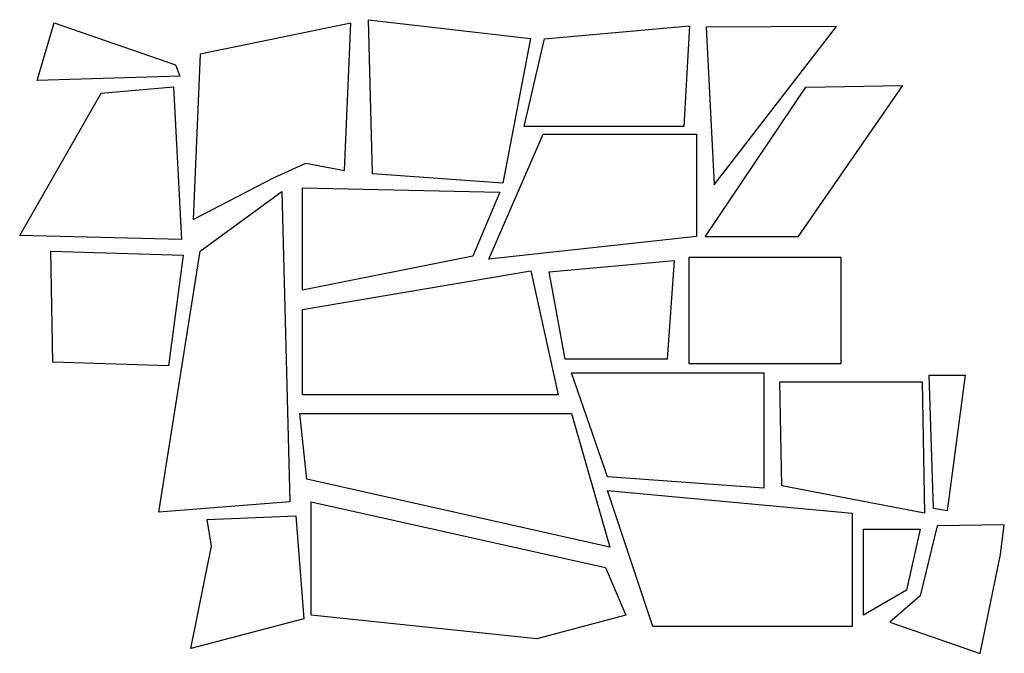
# Model space of a CAD drawing. Extents: x -9.3 to 7.6, y -1.5 to 9.3.
import ezdxf

# ---------------------------------------------------------------- set-up
doc = ezdxf.new("R2010")
doc.units = 0
doc.header["$MEASUREMENT"] = 0
doc.layers.add('VAR1', color=251, linetype='CONTINUOUS')

msp = doc.modelspace()

# ---------------------------------------------------------------- linework, layer by layer
at = {"layer": 'VAR1'}
for points in [[(-8.663, 9.278), (-6.585, 8.563), (-6.508, 8.369), (-8.949, 8.291)], [(-6.16, 8.745), (-6.281, 5.91), (-4.894, 6.634), (-4.352, 6.875), (-3.689, 6.754), (-3.58, 9.274)], [(-3.279, 9.335), (-0.507, 9.015), (-0.98, 6.536), (-3.207, 6.694)], [(-0.266, 9.004), (2.218, 9.228), (2.123, 7.504), (-0.612, 7.504)], [(2.502, 9.207), (2.639, 6.507), (4.735, 9.218)], [(-7.857, 8.075), (-6.616, 8.184), (-6.48, 5.57), (-9.251, 5.639)], [(4.211, 8.18), (5.865, 8.208), (4.073, 5.614), (2.484, 5.614)], [(-0.285, 7.373), (2.341, 7.373), (2.341, 5.621), (-1.215, 5.233)], [(-4.41, 6.456), (-1.027, 6.379), (-1.493, 5.286), (-4.41, 4.704)], [(-6.159, 5.37), (-4.764, 6.39), (-4.624, 1.073), (-6.869, 0.898)], [(-8.72, 5.369), (-6.453, 5.298), (-6.702, 3.407), (-8.681, 3.468)], [(2.212, 5.265), (4.809, 5.265), (4.809, 3.442), (2.212, 3.442)], [(-0.184, 5.017), (1.954, 5.211), (1.837, 3.518), (0.087, 3.518)], [(-4.408, 4.371), (-0.497, 5.031), (-0.032, 2.911), (-4.408, 2.911)], [(0.197, 3.287), (3.491, 3.287), (3.491, 1.308), (0.817, 1.502)], [(6.321, 3.248), (6.941, 3.248), (6.631, 0.92), (6.398, 0.959)], [(3.763, 3.132), (6.204, 3.132), (6.243, 0.881), (3.801, 1.347)], [(-4.454, 2.588), (0.197, 2.588), (0.856, 0.3), (-4.337, 1.463)], [(0.817, 1.269), (5.003, 0.881), (5.003, -1.058), (1.592, -1.058)], [(-4.26, 1.075), (0.778, -0.05), (1.127, -0.864), (-0.394, -1.273), (-4.26, -0.864)], [(-6.04, 0.773), (-4.525, 0.834), (-4.384, -0.93), (-6.322, -1.439), (-5.968, 0.315)], [(6.459, 0.665), (6.166, -0.533), (5.648, -0.986), (7.194, -1.52), (7.543, 0.174), (7.609, 0.683)], [(5.197, 0.61), (6.166, 0.61), (5.933, -0.438), (5.197, -0.864)]]:
    msp.add_lwpolyline(points, close=True, dxfattribs=at)

doc.saveas('drawing.dxf')
